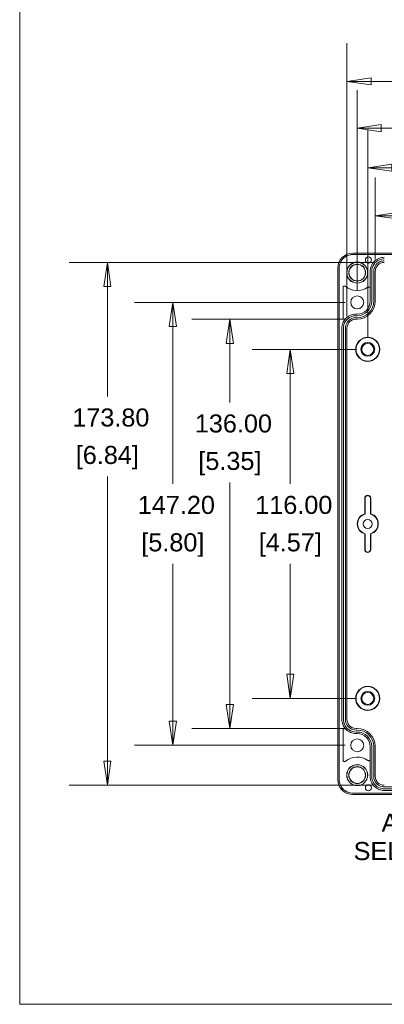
# Model space of a CAD drawing. Header units: millimetres. Extents: x 18 to 1100, y 18 to 846.
# Tile 1 of 25: x 30 to 151, y 30 to 357. Entities that reach past the tile are written whole.
import ezdxf

# ---------------------------------------------------------------- set-up
doc = ezdxf.new("R2010")
doc.units = ezdxf.units.MM
doc.header["$LTSCALE"] = 4
for name, color, linetype, lineweight in [('Dimension (ANSI)', 7, 'Continuous', 9), ('Sketch Geometry (ANSI)', 7, 'Continuous', 9), ('Symbol (ANSI)', 7, 'Continuous', 9), ('Visible (ANSI)', 7, 'Continuous', 9)]:
    doc.layers.add(name, color=color, linetype=linetype, lineweight=lineweight)
doc.styles.add('Note Text (ANSI)', font='arial.ttf')
doc.dimstyles.new('Default - mm (ANSI)', dxfattribs={"dimscale": 4, "dimtxt": 1.5, "dimasz": 2, "dimexe": 3.175, "dimexo": 1, "dimgap": 0.8, "dimtad": 0, "dimtih": 1, "dimtoh": 1, "dimrnd": 1e-08, "dimzin": 4, "dimdsep": 46, "dimtxsty": 'Note Text (ANSI)', "dimblk": 'Filled-1', "dimcen": 0.09, "dimdle": 10, "dimclrd": 256, "dimclre": 256, "dimclrt": 256, "dimadec": 1, "dimazin": 0, "dimtfac": 2.032, "dimtofl": 0, "dimtmove": 0, "dimatfit": 3, "dimfxl": 1, "dimtolj": 1, "dimtzin": 0, "dimlwd": -1, "dimlwe": -1, "dimarcsym": 0})
doc.dimstyles.new('Default - mm (ANSI)$7', dxfattribs={"dimscale": 4, "dimtxt": 1.5, "dimasz": 2.5, "dimexe": 3.175, "dimexo": 1, "dimgap": 0.8, "dimtad": 0, "dimtih": 1, "dimtoh": 1, "dimrnd": 1e-08, "dimzin": 4, "dimdsep": 46, "dimtxsty": 'Note Text (ANSI)', "dimblk": 'Filled-1', "dimcen": 0.09, "dimdle": 10, "dimclrd": 256, "dimclre": 256, "dimclrt": 256, "dimadec": 1, "dimazin": 0, "dimtfac": 2.032, "dimtofl": 0, "dimtmove": 0, "dimatfit": 3, "dimfxl": 1, "dimtolj": 1, "dimtzin": 0, "dimlwd": -1, "dimlwe": -1, "dimarcsym": 0})

# ---------------------------------------------------------------- blocks, each defined once
blk = doc.blocks.new('Filled-1')
at = {"color": 0}
for p, q in [((0, 0), (-1, 0.15)), ((-1, 0.15), (-1, -0.15)), ((-1, 0), (0, 0)), ((-1, -0.15), (0, 0))]:
    blk.add_line(p, q, dxfattribs=at)
at = {"color": 0, "flags": 128}
blk.add_lwpolyline([(-1, -0.15), (0, 0), (-1, 0.15), (-1, -0.15)], dxfattribs=at)
at = {"color": 0}
blk.add_solid([(-1, -0.15), (0, 0), (-1, 0.15), (-1, -0.15)], dxfattribs=at)
blk = doc.blocks.new('*D20')
at = {"layer": 'Defpoints', "color": 0, "transparency": 16777216}
for p in [(312.54, 336.74), (138.74, 254.68), (312.54, 254.68)]:
    blk.add_point(p, dxfattribs=at)
at = {"layer": 'Dimension (ANSI)', "transparency": 16777216}
for p, q in [((138.74, 258.68), (138.74, 349.44)), ((312.54, 258.68), (312.54, 349.44)), ((146.74, 336.74), (192.43, 336.74)), ((304.54, 336.74), (226.39, 336.74))]:
    blk.add_line(p, q, dxfattribs=at)
at = {"layer": 'Dimension (ANSI)', "transparency": 16777216, "xscale": 8, "yscale": 8, "zscale": 8, "rotation": 180}
blk.add_blockref('Filled-1', (138.74, 336.74), dxfattribs=at)
at = {"layer": 'Dimension (ANSI)', "transparency": 16777216, "xscale": 8, "yscale": 8, "zscale": 8}
blk.add_blockref('Filled-1', (312.54, 336.74), dxfattribs=at)
at = {"layer": 'Dimension (ANSI)', "transparency": 16777216, "char_height": 6, "attachment_point": 5, "style": 'Note Text (ANSI)'}
for s, insert in [('\\A1; 173.80', (209.41, 343.01)), ('\\A1;[6.84]', (209.41, 329.7))]:
    blk.add_mtext(s, dxfattribs=dict(at, insert=insert))
blk = doc.blocks.new('*D21')
at = {"layer": 'Defpoints', "color": 0, "transparency": 16777216}
for p in [(145.64, 247.68), (119.91, 131.68), (145.64, 131.68)]:
    blk.add_point(p, dxfattribs=at)
at = {"layer": 'Dimension (ANSI)', "transparency": 16777216}
for p, q in [((141.64, 247.68), (107.21, 247.68)), ((119.91, 239.68), (119.91, 202.98)), ((119.91, 139.68), (119.91, 176.38)), ((141.64, 131.68), (107.21, 131.68))]:
    blk.add_line(p, q, dxfattribs=at)
at = {"layer": 'Dimension (ANSI)', "transparency": 16777216, "xscale": 8, "yscale": 8, "zscale": 8}
for p, rotation in [((119.91, 247.68), 90), ((119.91, 131.68), 270)]:
    blk.add_blockref('Filled-1', p, dxfattribs=dict(at, rotation=rotation))
at = {"layer": 'Dimension (ANSI)', "transparency": 16777216, "char_height": 6, "attachment_point": 5, "style": 'Note Text (ANSI)'}
for s, insert in [('\\A1; 116.00', (119.91, 195.94)), ('\\A1;[4.57]', (119.91, 182.65))]:
    blk.add_mtext(s, dxfattribs=dict(at, insert=insert))
blk = doc.blocks.new('*D22')
at = {"layer": 'Defpoints', "color": 0, "transparency": 16777216}
for p in [(80.89, 263.28), (142.14, 263.28), (142.14, 116.08)]:
    blk.add_point(p, dxfattribs=at)
at = {"layer": 'Dimension (ANSI)', "transparency": 16777216}
for p, q in [((138.14, 263.28), (68.19, 263.28)), ((80.89, 255.28), (80.89, 202.99)), ((80.89, 124.08), (80.89, 176.37)), ((138.14, 116.08), (68.19, 116.08))]:
    blk.add_line(p, q, dxfattribs=at)
at = {"layer": 'Dimension (ANSI)', "transparency": 16777216, "xscale": 8, "yscale": 8, "zscale": 8}
for p, rotation in [((80.89, 263.28), 90), ((80.89, 116.08), 270)]:
    blk.add_blockref('Filled-1', p, dxfattribs=dict(at, rotation=rotation))
at = {"layer": 'Dimension (ANSI)', "transparency": 16777216, "char_height": 6, "attachment_point": 5, "style": 'Note Text (ANSI)'}
for s, insert in [('\\A1; 147.20', (80.89, 195.94)), ('\\A1;[5.80]', (80.89, 182.63))]:
    blk.add_mtext(s, dxfattribs=dict(at, insert=insert))
blk = doc.blocks.new('*D23')
at = {"layer": 'Defpoints', "color": 0, "transparency": 16777216}
for p in [(151.14, 276.58), (59.12, 102.78), (151.14, 102.78)]:
    blk.add_point(p, dxfattribs=at)
at = {"layer": 'Dimension (ANSI)', "transparency": 16777216}
for p, q in [((147.14, 276.58), (46.42, 276.58)), ((59.12, 268.58), (59.12, 232.03)), ((59.12, 110.78), (59.12, 205.41)), ((147.14, 102.78), (46.42, 102.78))]:
    blk.add_line(p, q, dxfattribs=at)
at = {"layer": 'Dimension (ANSI)', "transparency": 16777216, "xscale": 8, "yscale": 8, "zscale": 8}
for p, rotation in [((59.12, 276.58), 90), ((59.12, 102.78), 270)]:
    blk.add_blockref('Filled-1', p, dxfattribs=dict(at, rotation=rotation))
at = {"layer": 'Dimension (ANSI)', "transparency": 16777216, "char_height": 6, "attachment_point": 5, "style": 'Note Text (ANSI)'}
for s, insert in [('\\A1; 173.80', (59.12, 224.99)), ('\\A1;[6.84]', (59.12, 211.68))]:
    blk.add_mtext(s, dxfattribs=dict(at, insert=insert))
blk = doc.blocks.new('*D24')
at = {"layer": 'Defpoints', "color": 0, "transparency": 16777216}
for p in [(141.74, 257.68), (99.84, 121.68), (141.74, 121.68)]:
    blk.add_point(p, dxfattribs=at)
at = {"layer": 'Dimension (ANSI)', "transparency": 16777216}
for p, q in [((137.74, 257.68), (87.14, 257.68)), ((99.84, 249.68), (99.84, 230.05)), ((99.84, 129.68), (99.84, 203.43)), ((137.74, 121.68), (87.14, 121.68))]:
    blk.add_line(p, q, dxfattribs=at)
at = {"layer": 'Dimension (ANSI)', "transparency": 16777216, "xscale": 8, "yscale": 8, "zscale": 8}
for p, rotation in [((99.84, 257.68), 90), ((99.84, 121.68), 270)]:
    blk.add_blockref('Filled-1', p, dxfattribs=dict(at, rotation=rotation))
at = {"layer": 'Dimension (ANSI)', "transparency": 16777216, "char_height": 6, "attachment_point": 5, "style": 'Note Text (ANSI)'}
for s, insert in [('\\A1; 136.00', (99.84, 223.01)), ('\\A1;[5.35]', (99.84, 209.7))]:
    blk.add_mtext(s, dxfattribs=dict(at, insert=insert))
blk = doc.blocks.new('*D25')
at = {"layer": 'Defpoints', "color": 0, "transparency": 16777216}
for p in [(142.14, 321.16), (142.14, 263.28), (309.14, 263.28)]:
    blk.add_point(p, dxfattribs=at)
at = {"layer": 'Dimension (ANSI)', "transparency": 16777216}
for p, q in [((142.14, 267.28), (142.14, 333.86)), ((309.14, 267.28), (309.14, 333.86)), ((150.14, 321.16), (230.69, 321.16)), ((301.14, 321.16), (264.65, 321.16))]:
    blk.add_line(p, q, dxfattribs=at)
at = {"layer": 'Dimension (ANSI)', "transparency": 16777216, "xscale": 8, "yscale": 8, "zscale": 8, "rotation": 180}
blk.add_blockref('Filled-1', (142.14, 321.16), dxfattribs=at)
at = {"layer": 'Dimension (ANSI)', "transparency": 16777216, "xscale": 8, "yscale": 8, "zscale": 8}
blk.add_blockref('Filled-1', (309.14, 321.16), dxfattribs=at)
at = {"layer": 'Dimension (ANSI)', "transparency": 16777216, "char_height": 6, "attachment_point": 5, "style": 'Note Text (ANSI)'}
for s, insert in [('\\A1; 167.00', (247.67, 327.42)), ('\\A1;[6.57]', (247.67, 314.11))]:
    blk.add_mtext(s, dxfattribs=dict(at, insert=insert))
blk = doc.blocks.new('*D26')
at = {"layer": 'Defpoints', "color": 0, "transparency": 16777216}
for p in [(305.64, 308.05), (145.64, 247.68), (305.64, 247.68)]:
    blk.add_point(p, dxfattribs=at)
at = {"layer": 'Dimension (ANSI)', "transparency": 16777216}
for p, q in [((145.64, 251.68), (145.64, 320.75)), ((305.64, 251.68), (305.64, 320.75)), ((153.64, 308.05), (191.37, 308.05)), ((297.64, 308.05), (225.33, 308.05))]:
    blk.add_line(p, q, dxfattribs=at)
at = {"layer": 'Dimension (ANSI)', "transparency": 16777216, "xscale": 8, "yscale": 8, "zscale": 8, "rotation": 180}
blk.add_blockref('Filled-1', (145.64, 308.05), dxfattribs=at)
at = {"layer": 'Dimension (ANSI)', "transparency": 16777216, "xscale": 8, "yscale": 8, "zscale": 8}
blk.add_blockref('Filled-1', (305.64, 308.05), dxfattribs=at)
at = {"layer": 'Dimension (ANSI)', "transparency": 16777216, "char_height": 6, "attachment_point": 5, "style": 'Note Text (ANSI)'}
for s, insert in [('\\A1; 160.00', (208.35, 314.32)), ('\\A1;[6.30]', (208.35, 301.01))]:
    blk.add_mtext(s, dxfattribs=dict(at, insert=insert))
blk = doc.blocks.new('*D40')
at = {"layer": 'Defpoints', "color": 0, "transparency": 16777216}
for p in [(303.14, 292.11), (148.14, 273.58), (303.14, 273.58)]:
    blk.add_point(p, dxfattribs=at)
at = {"layer": 'Dimension (ANSI)', "transparency": 16777216}
for p, q in [((148.14, 277.58), (148.14, 304.81)), ((303.14, 277.58), (303.14, 304.81)), ((156.14, 292.11), (226.43, 292.11)), ((295.14, 292.11), (260.4, 292.11))]:
    blk.add_line(p, q, dxfattribs=at)
at = {"layer": 'Dimension (ANSI)', "transparency": 16777216, "xscale": 8, "yscale": 8, "zscale": 8, "rotation": 180}
blk.add_blockref('Filled-1', (148.14, 292.11), dxfattribs=at)
at = {"layer": 'Dimension (ANSI)', "transparency": 16777216, "xscale": 8, "yscale": 8, "zscale": 8}
blk.add_blockref('Filled-1', (303.14, 292.11), dxfattribs=at)
at = {"layer": 'Dimension (ANSI)', "transparency": 16777216, "char_height": 6, "attachment_point": 5, "style": 'Note Text (ANSI)'}
for s, insert in [('\\A1; 155.00', (243.42, 298.37)), ('\\A1;[6.10]', (243.42, 285.07))]:
    blk.add_mtext(s, dxfattribs=dict(at, insert=insert))
blk = doc.blocks.new('Borders Hammond border')
at = {"layer": 'Sketch Geometry (ANSI)'}
for p, q in [((7.5, 208.4), (7.5, 7.5)), ((7.5, 7.5), (271.9, 7.5))]:
    blk.add_line(p, q, dxfattribs=at)

msp = doc.modelspace()

# ---------------------------------------------------------------- linework, layer by layer
at = {"layer": 'Visible (ANSI)'}
for p, q in [((310.6443, 279.1969), (140.6428, 279.1969)), ((310.6443, 279.1794), (140.6428, 279.1794)), ((140.6602, 279.662), (310.6269, 279.662)), ((135.661, 104.6961), (135.661, 274.6627)), ((136.1261, 274.6802), (136.1261, 104.6787)), ((136.1436, 274.6802), (136.1436, 104.6787)), ((146.4436, 267.9059), (146.4436, 273.5795)), ((146.9671, 263.6794), (146.9671, 273.5795)), ((147.62, 263.6794), (147.62, 273.5795)), ((148.1436, 263.6794), (148.1436, 273.5795)), ((137.4436, 258.2291), (137.4436, 268.2187)), ((146.4436, 263.6794), (146.4436, 267.9059)), ((141.7436, 259.3794), (142.1436, 259.3794)), ((141.7436, 258.8558), (142.1436, 258.8558)), ((141.7436, 258.203), (142.1436, 258.203)), ((141.7436, 257.6794), (142.1436, 257.6794)), ((137.0436, 124.6791), (137.0436, 254.6798)), ((137.5671, 124.6791), (137.5671, 254.6798)), ((138.22, 124.6791), (138.22, 254.6798)), ((138.7436, 124.6791), (138.7436, 254.6798)), ((144.6436, 193.0335), (144.6436, 198.1794)), ((144.7483, 192.9545), (144.7483, 198.1794)), ((146.5388, 198.1794), (146.5388, 192.9545)), ((146.6436, 198.1794), (146.6436, 193.0335)), ((144.6436, 181.1794), (144.6436, 186.3253)), ((144.7483, 181.1794), (144.7483, 186.4043)), ((146.5388, 186.4043), (146.5388, 181.1794)), ((146.6436, 186.3253), (146.6436, 181.1794)), ((137.4436, 111.1401), (137.4436, 121.1298)), ((142.1436, 121.6794), (141.7436, 121.6794)), ((142.1436, 121.1558), (141.7436, 121.1558)), ((142.1436, 120.503), (141.7436, 120.503)), ((142.1436, 119.9794), (141.7436, 119.9794)), ((146.4436, 111.4529), (146.4436, 115.6794)), ((146.9671, 105.7793), (146.9671, 115.6794)), ((147.62, 105.7793), (147.62, 115.6794)), ((148.1436, 105.7793), (148.1436, 115.6794)), ((146.4436, 105.7793), (146.4436, 111.4529)), ((300.1438, 102.2558), (151.1433, 102.2558)), ((300.1438, 101.603), (151.1433, 101.603)), ((140.6428, 100.1794), (310.6443, 100.1794)), ((140.6428, 100.162), (310.6443, 100.162)), ((310.6269, 99.6969), (140.6602, 99.6969)), ((300.1438, 101.0794), (151.1433, 101.0794))]:
    msp.add_line(p, q, dxfattribs=at)
for centre, radius in [((145.8577, 277.3794), 1), ((142.1436, 273.1794), 3.5), ((142.1436, 273.1794), 3.4581), ((142.1436, 273.1794), 2.8067), ((142.1436, 273.1794), 2.7439), ((142.1436, 263.2794), 2.15), ((145.6436, 247.6794), 3.9997), ((145.6436, 247.6794), 3.895), ((145.6436, 247.6794), 2.3), ((145.6436, 247.6794), 1.9956), ((145.6436, 189.6794), 1.5), ((145.6436, 131.6794), 3.9997), ((145.6436, 131.6794), 3.895), ((145.6436, 131.6794), 2.3), ((145.6436, 131.6794), 1.9956), ((142.1436, 116.0794), 2.15), ((142.1436, 106.1794), 3.5), ((142.1436, 106.1794), 3.4581), ((142.1436, 106.1794), 2.8067), ((142.1436, 106.1794), 2.7439), ((145.8577, 101.9794), 1)]:
    msp.add_circle(centre, radius, dxfattribs=at)
for centre, radius, start, end in [((142.1436, 273.1794), 6, 229.747616, 305.776151), ((142.1436, 263.6794), 6, 270, 0), ((142.1436, 263.6794), 4.8236, 270, 0), ((142.1436, 263.6794), 5.4764, 270, 0), ((142.1436, 263.6794), 4.3, 270, 0), ((145.6436, 198.1794), 1, 0, 180), ((145.6436, 198.1794), 0.8953, 0, 180), ((145.6436, 189.6794), 3.5, 106.60155, 253.39845), ((145.6436, 189.6794), 3.3953, 105.288619, 254.711381), ((145.6436, 189.6794), 3.3953, 285.288619, 74.711381), ((145.6436, 189.6794), 3.5, 286.60155, 73.39845), ((145.6436, 181.1794), 1, 180, 0), ((145.6436, 181.1794), 0.8953, 180, 0), ((142.1436, 115.6794), 6, 0, 90), ((142.1436, 115.6794), 5.4764, 0, 90), ((142.1436, 115.6794), 4.8236, 0, 90), ((142.1436, 115.6794), 4.3, 0, 90), ((142.1436, 106.1794), 6, 54.223849, 130.252384)]:
    msp.add_arc(centre, radius, start, end, dxfattribs=at)
for centre, major_axis, ratio, start_param, end_param in [((140.6618, 274.6612), (-3.5366, 3.5366), 0.99969546, 5.49793944, 7.06843118), ((151.1433, 273.5795), (0.0002, -2.9999), 0.99996191, 3.14151655, 4.71231287), ((141.744, 254.6793), (-2.6838, 1.3418), 0.99980964, 5.17608228, 6.74672631), ((141.744, 124.6795), (-2.6838, -1.3418), 0.99980964, 5.81964431, 7.39028833), ((151.1433, 105.7793), (0.0002, 2.9999), 0.99996191, 1.57087244, 3.14166876), ((140.6618, 104.6976), (-3.5366, -3.5366), 0.99969546, 5.49793944, 7.06843118)]:
    msp.add_ellipse(centre, major_axis=major_axis, ratio=ratio, start_param=start_param, end_param=end_param, dxfattribs=at)
for points, knots in [([(140.6428, 279.1969), (139.7558, 279.1968), (137.9841, 278.659), (136.419, 276.7503), (136.1261, 275.2715), (136.1261, 274.6802)], [2.35634678, 2.35634678, 2.35634678, 2.35634678, 2.94528119, 3.53421559, 3.92683852, 3.92683852, 3.92683852, 3.92683852]), ([(140.6428, 279.1794), (140.0568, 279.1794), (139.4763, 279.065), (138.3922, 278.62), (137.8989, 278.2939), (137.0651, 277.4708), (136.7326, 276.9818), (136.3848, 276.1649), (136.2947, 275.8757), (136.174, 275.2837), (136.1436, 274.9823), (136.1436, 274.6802)], [0, 0, 0, 0, 0.175807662, 0.175807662, 0.351559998, 0.351559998, 0.527295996, 0.527295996, 0.617926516, 0.617926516, 0.708563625, 0.708563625, 0.708563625, 0.708563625]), ([(146.4436, 273.5795), (146.4436, 274.1915), (146.5631, 274.7977), (147.0278, 275.9301), (147.3685, 276.4455), (148.2283, 277.3166), (148.7392, 277.664), (149.5926, 278.0274), (149.8946, 278.1215), (150.513, 278.2476), (150.8278, 278.2794), (151.1433, 278.2794)], [0, 0, 0, 0, 0.183602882, 0.183602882, 0.36720401, 0.36720401, 0.550800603, 0.550800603, 0.64546832, 0.64546832, 0.740136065, 0.740136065, 0.740136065, 0.740136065]), ([(146.9671, 273.5795), (146.9672, 274.3995), (147.4645, 276.0376), (149.2294, 277.485), (150.5967, 277.7558), (151.1433, 277.7558)], [-1.57072021, -1.57072021, -1.57072021, -1.57072021, -0.98167159, -0.39262297, 0.00007611, 0.00007611, 0.00007611, 0.00007611]), ([(147.62, 273.5795), (147.62, 274.2714), (148.0396, 275.6534), (149.5286, 276.8745), (150.6821, 277.103), (151.1433, 277.103)], [-1.57072021, -1.57072021, -1.57072021, -1.57072021, -0.98167159, -0.39262297, 0.00007611, 0.00007611, 0.00007611, 0.00007611]), ([(138.2666, 268.6002), (138.2169, 268.6423), (138.1594, 268.6743), (138.0354, 268.7144), (137.9702, 268.7222), (137.8403, 268.7122), (137.777, 268.6946), (137.6607, 268.6361), (137.6088, 268.5958), (137.5269, 268.5016), (137.4961, 268.4498), (137.4543, 268.3378), (137.4436, 268.2785), (137.4436, 268.2187)], [0, 0, 0, 0, 0.019548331, 0.019548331, 0.039087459, 0.039087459, 0.058616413, 0.058616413, 0.07814007, 0.07814007, 0.096073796, 0.096073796, 0.114010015, 0.114010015, 0.114010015, 0.114010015]), ([(146.4436, 267.9059), (146.4436, 267.9711), (146.4308, 268.0356), (146.3814, 268.156), (146.3451, 268.2109), (146.2537, 268.3035), (146.1993, 268.3405), (146.0795, 268.3915), (146.0152, 268.405), (145.8969, 268.4066), (145.8439, 268.3988), (145.7424, 268.3667), (145.6945, 268.3427), (145.6513, 268.3116)], [0, 0, 0, 0, 0.019536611, 0.019536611, 0.03906933, 0.03906933, 0.058598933, 0.058598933, 0.078127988, 0.078127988, 0.094099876, 0.094099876, 0.110072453, 0.110072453, 0.110072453, 0.110072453]), ([(137.5671, 254.6798), (137.5672, 255.4998), (138.0646, 257.1379), (139.8296, 258.585), (141.1969, 258.8558), (141.7436, 258.8558)], [2.67805165, 2.67805165, 2.67805165, 2.67805165, 3.26704316, 3.85603467, 4.24869568, 4.24869568, 4.24869568, 4.24869568]), ([(138.3089, 257.8879), (138.3383, 257.9193), (138.3681, 257.9504), (138.8282, 258.4165), (139.339, 258.7639), (140.1925, 259.1273), (140.4946, 259.2214), (141.1131, 259.3476), (141.4279, 259.3794), (141.7436, 259.3794)], [0.354259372, 0.354259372, 0.354259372, 0.354259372, 0.367176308, 0.367176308, 0.550763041, 0.550763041, 0.645451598, 0.645451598, 0.7401398, 0.7401398, 0.7401398, 0.7401398]), ([(137.0436, 254.6798), (137.0436, 255.2917), (137.1631, 255.8979), (137.411, 256.5019), (137.427, 256.5396), (137.4436, 256.577)], [0, 0, 0, 0, 0.18359486, 0.18359486, 0.195885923, 0.195885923, 0.195885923, 0.195885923]), ([(137.4436, 258.2291), (137.4436, 258.1639), (137.4563, 258.0994), (137.5057, 257.9789), (137.542, 257.924), (137.6335, 257.8314), (137.6878, 257.7945), (137.8075, 257.7435), (137.8718, 257.73), (138.002, 257.7283), (138.0666, 257.7402), (138.1616, 257.7777), (138.1943, 257.7951), (138.2555, 257.8367), (138.2837, 257.8609), (138.3089, 257.8879)], [0, 0, 0, 0, 0.019546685, 0.019546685, 0.039079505, 0.039079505, 0.058601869, 0.058601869, 0.078123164, 0.078123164, 0.097653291, 0.097653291, 0.108750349, 0.108750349, 0.119848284, 0.119848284, 0.119848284, 0.119848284]), ([(138.22, 254.6798), (138.22, 255.3716), (138.6396, 256.7536), (140.1287, 257.9745), (141.2823, 258.203), (141.7436, 258.203)], [2.67805165, 2.67805165, 2.67805165, 2.67805165, 3.26704316, 3.85603467, 4.24869568, 4.24869568, 4.24869568, 4.24869568]), ([(137.4436, 122.7818), (137.4353, 122.8005), (137.4271, 122.8194), (137.2955, 123.1286), (137.2015, 123.4306), (137.0753, 124.0489), (137.0436, 124.3636), (137.0436, 124.6791)], [0.544678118, 0.544678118, 0.544678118, 0.544678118, 0.550834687, 0.550834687, 0.645488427, 0.645488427, 0.740141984, 0.740141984, 0.740141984, 0.740141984]), ([(141.7436, 120.503), (140.9235, 120.503), (139.2854, 121.0003), (137.838, 122.7651), (137.5672, 124.1324), (137.5671, 124.6791)], [2.03448963, 2.03448963, 2.03448963, 2.03448963, 2.62348114, 3.21247265, 3.60513365, 3.60513365, 3.60513365, 3.60513365]), ([(141.7436, 121.1558), (141.0517, 121.1559), (139.6696, 121.5754), (138.4485, 123.0643), (138.22, 124.2179), (138.22, 124.6791)], [2.03448963, 2.03448963, 2.03448963, 2.03448963, 2.62348114, 3.21247265, 3.60513365, 3.60513365, 3.60513365, 3.60513365]), ([(138.3089, 121.4709), (138.2644, 121.5186), (138.211, 121.5571), (138.0926, 121.6114), (138.0286, 121.6267), (137.8985, 121.632), (137.8336, 121.6219), (137.7113, 121.5773), (137.655, 121.5433), (137.5588, 121.4557), (137.5197, 121.4029), (137.476, 121.3107), (137.4639, 121.2757), (137.4476, 121.2036), (137.4436, 121.1667), (137.4436, 121.1298)], [0, 0, 0, 0, 0.019554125, 0.019554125, 0.039096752, 0.039096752, 0.058625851, 0.058625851, 0.078147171, 0.078147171, 0.097670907, 0.097670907, 0.108759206, 0.108759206, 0.119848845, 0.119848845, 0.119848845, 0.119848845]), ([(141.7436, 119.9794), (141.1314, 119.9794), (140.5252, 120.099), (139.3927, 120.5638), (138.8773, 120.9045), (138.3965, 121.3791), (138.3522, 121.4246), (138.3089, 121.4709)], [0, 0, 0, 0, 0.183634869, 0.183634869, 0.367245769, 0.367245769, 0.386307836, 0.386307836, 0.386307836, 0.386307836]), ([(145.6513, 111.0473), (145.7041, 111.0092), (145.7639, 110.9818), (145.8905, 110.9515), (145.9562, 110.9488), (146.0849, 110.9689), (146.1466, 110.9914), (146.258, 111.0587), (146.3066, 111.103), (146.377, 111.1981), (146.4017, 111.2456), (146.4351, 111.3468), (146.4436, 111.3997), (146.4436, 111.4529)], [0, 0, 0, 0, 0.019536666, 0.019536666, 0.039069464, 0.039069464, 0.058599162, 0.058599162, 0.07812831, 0.07812831, 0.094099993, 0.094099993, 0.110072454, 0.110072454, 0.110072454, 0.110072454]), ([(137.4436, 111.1401), (137.4436, 111.075), (137.4563, 111.0105), (137.5057, 110.89), (137.542, 110.8352), (137.6334, 110.7425), (137.6878, 110.7056), (137.8075, 110.6546), (137.8718, 110.6411), (137.9967, 110.6394), (138.0562, 110.6494), (138.1687, 110.6898), (138.221, 110.72), (138.2666, 110.7586)], [0, 0, 0, 0, 0.019541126, 0.019541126, 0.039071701, 0.039071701, 0.058595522, 0.058595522, 0.07812026, 0.07812026, 0.09606381, 0.09606381, 0.114009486, 0.114009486, 0.114009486, 0.114009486]), ([(151.1433, 101.0794), (150.5314, 101.0794), (149.9252, 101.1989), (148.7929, 101.6636), (148.2776, 102.0043), (147.4065, 102.8641), (147.059, 103.3749), (146.6956, 104.2284), (146.6015, 104.5305), (146.4753, 105.1489), (146.4436, 105.4637), (146.4436, 105.7793)], [0, 0, 0, 0, 0.183589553, 0.183589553, 0.367180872, 0.367180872, 0.550776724, 0.550776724, 0.645456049, 0.645456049, 0.740135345, 0.740135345, 0.740135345, 0.740135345]), ([(151.1433, 101.603), (150.3233, 101.603), (148.6852, 102.1004), (147.238, 103.8654), (146.9672, 105.2326), (146.9671, 105.7793)], [-0.00007611, -0.00007611, -0.00007611, -0.00007611, 0.58897251, 1.17802113, 1.57072022, 1.57072022, 1.57072022, 1.57072022]), ([(151.1433, 102.2558), (150.4515, 102.2559), (149.0695, 102.6755), (147.8485, 104.1645), (147.62, 105.3181), (147.62, 105.7793)], [-0.00007611, -0.00007611, -0.00007611, -0.00007611, 0.58897251, 1.17802113, 1.57072022, 1.57072022, 1.57072022, 1.57072022]), ([(136.1261, 104.6787), (136.1261, 103.7917), (136.664, 102.02), (138.5727, 100.4549), (140.0515, 100.162), (140.6428, 100.162)], [2.35634678, 2.35634678, 2.35634678, 2.35634678, 2.94528119, 3.53421559, 3.92683852, 3.92683852, 3.92683852, 3.92683852]), ([(136.1436, 104.6787), (136.1436, 104.0926), (136.258, 103.5122), (136.703, 102.4281), (137.0291, 101.9348), (137.8522, 101.101), (138.3412, 100.7684), (139.1581, 100.4206), (139.4473, 100.3306), (140.0393, 100.2098), (140.3407, 100.1794), (140.6428, 100.1794)], [0, 0, 0, 0, 0.175807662, 0.175807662, 0.351559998, 0.351559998, 0.527295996, 0.527295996, 0.617926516, 0.617926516, 0.708563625, 0.708563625, 0.708563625, 0.708563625])]:
    msp.add_open_spline(points, degree=3, knots=knots, dxfattribs=at)
for points, degree in [([(137.4436, 256.577), (137.6564, 257.0594), (137.949, 257.5026), (138.3089, 257.8879)], 3), ([(144.6436, 193.0335), (144.6965, 192.994), (144.7483, 192.9545)], 2), ([(146.6436, 193.0335), (146.5906, 192.994), (146.5388, 192.9545)], 2), ([(144.6436, 186.3253), (144.6965, 186.3648), (144.7483, 186.4043)], 2), ([(146.6436, 186.3253), (146.5906, 186.3648), (146.5388, 186.4043)], 2), ([(138.3089, 121.4709), (137.9492, 121.856), (137.6565, 122.2991), (137.4436, 122.7818)], 3)]:
    msp.add_open_spline(points, degree=degree, dxfattribs=at)

# ---------------------------------------------------------------- block references
at = {"xscale": 4, "yscale": 4, "zscale": 4}
msp.add_blockref('Borders Hammond border', (0, 0), dxfattribs=at)

# ---------------------------------------------------------------- texts
at = {"layer": 'Symbol (ANSI)', "insert": (201.4842, 80.8927), "char_height": 6, "width": 60.562506, "attachment_point": 6, "line_spacing_factor": 0.944221, "style": 'Note Text (ANSI)'}
msp.add_mtext('ACCEPTS #6\\PSELF-TAPPING\\PSCREW', dxfattribs=at)

# ---------------------------------------------------------------- dimensions: what is measured, and where the dimension line sits
at = {"layer": 'Dimension (ANSI)'}
for base, p1, p2, angle, text, override, picture, middle in [((312.5436, 336.7448), (138.7436, 254.6798), (312.5436, 254.6798), 180, ' <>\\X[6.84]', {"dimgap": 0.8, "dimtih": 0, "dimtoh": 0, "dimdec": 2, "dimpost": '\\X', "dimtol": 0, "dimlim": 0, "dimtp": 0, "dimtm": 0, "dimtdec": 2, "dimatfit": 1}, '*D20', (209.4101, 336.7448)), ((142.1436, 321.1584), (309.1436, 263.2794), (142.1436, 263.2794), 180, ' <>\\X[6.57]', {"dimgap": 0.8, "dimtih": 0, "dimtoh": 0, "dimdec": 2, "dimpost": '\\X', "dimtol": 0, "dimlim": 0, "dimtp": 0, "dimtm": 0, "dimtdec": 2, "dimatfit": 1}, '*D25', (247.6676, 321.1584)), ((305.6436, 308.0517), (145.6436, 247.6794), (305.6436, 247.6794), 180, ' <>\\X[6.30]', {"dimgap": 0.8, "dimtih": 0, "dimtoh": 0, "dimdec": 2, "dimpost": '\\X', "dimtol": 0, "dimlim": 0, "dimtp": 0, "dimtm": 0, "dimtdec": 2, "dimatfit": 1}, '*D26', (208.3474, 308.0517)), ((59.1179, 102.7794), (151.1433, 276.5794), (151.1433, 102.7794), 90, ' <>\\X[6.84]', {"dimgap": 0.8, "dimdec": 2, "dimpost": '\\X', "dimtol": 0, "dimlim": 0, "dimtp": 0, "dimtm": 0, "dimtdec": 2, "dimatfit": 1}, '*D23', (59.1179, 218.7215)), ((80.8904, 263.2794), (142.1436, 116.0794), (142.1436, 263.2794), 90, ' <>\\X[5.80]', {"dimgap": 0.8, "dimdec": 2, "dimpost": '\\X', "dimtol": 0, "dimlim": 0, "dimtp": 0, "dimtm": 0, "dimtdec": 2, "dimatfit": 1}, '*D22', (80.8904, 189.6794)), ((99.8353, 121.6794), (141.7436, 257.6794), (141.7436, 121.6794), 90, ' <>\\X[5.35]', {"dimgap": 0.8, "dimdec": 2, "dimpost": '\\X', "dimtol": 0, "dimlim": 0, "dimtp": 0, "dimtm": 0, "dimtdec": 2, "dimatfit": 1}, '*D24', (99.8353, 216.7422)), ((119.9113, 131.6794), (145.6436, 247.6794), (145.6436, 131.6794), 90, ' <>\\X[4.57]', {"dimgap": 0.8, "dimdec": 2, "dimpost": '\\X', "dimtol": 0, "dimlim": 0, "dimtp": 0, "dimtm": 0, "dimtdec": 2, "dimatfit": 1}, '*D21', (119.9113, 189.6794))]:
    dim = msp.add_linear_dim(base=base, p1=p1, p2=p2, angle=angle, text=text, dimstyle='Default - mm (ANSI)', override=override, dxfattribs=at)
    dim.commit()
    dim.dimension.update_dxf_attribs({"geometry": picture, "text_midpoint": middle, "dimtype": 160})
dim = msp.add_linear_dim(base=(303.1436, 292.1111), p1=(148.1436, 273.5795), p2=(303.1436, 273.5795), text=' <>\\X[6.10]', dimstyle='Default - mm (ANSI)', override={"dimgap": 0.8, "dimtih": 0, "dimtoh": 0, "dimdec": 2, "dimpost": '\\X', "dimtol": 0, "dimlim": 0, "dimtp": 0, "dimtm": 0, "dimtdec": 2, "dimatfit": 1}, dxfattribs=at)
dim.commit()
dim.dimension.update_dxf_attribs({"geometry": '*D40', "text_midpoint": (243.4168, 292.1111), "dimtype": 160})

# ---------------------------------------------------------------- leaders
at = {"layer": 'Symbol (ANSI)', "annotation_type": 0, "has_hookline": 1, "hookline_direction": 1, "text_width": 59.648}
msp.add_leader([(226.5824, 108.5096), (214.6842, 80.8927), (204.6842, 80.8927)], dimstyle='Default - mm (ANSI)$7', override={"dimtad": 0}, dxfattribs=at)

doc.saveas('drawing.dxf')
